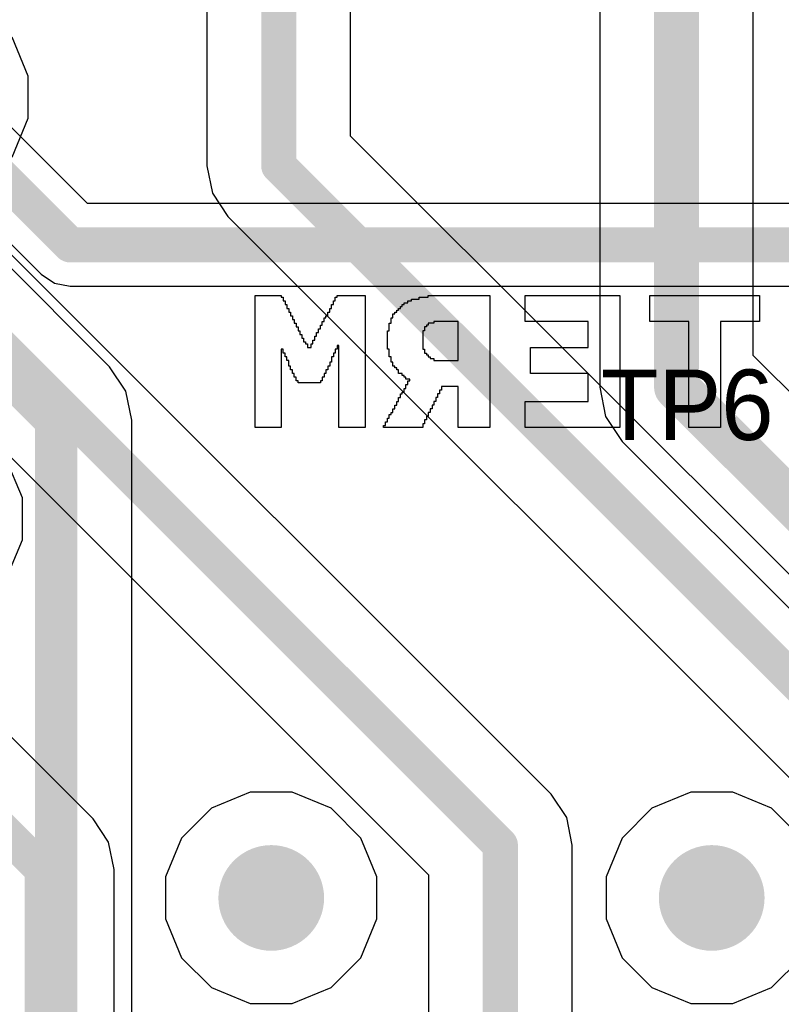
# Model space of a CAD drawing. Header units: millimetres. Extents: x -0.08 to 3.17, y -0.08 to 4.88.
# Tile 177 of 256: x 1.09 to 1.26, y 2.71 to 2.93. Entities that reach past the tile are written whole.
import ezdxf

# ---------------------------------------------------------------- set-up
doc = ezdxf.new("R2010")
doc.units = ezdxf.units.MM
doc.header["$MEASUREMENT"] = 0
for name, color, linetype in [('BottomLayer', 5, 'Continuous'), ('BottomOverlay', 54, 'Continuous'), ('Mechanical2', 216, 'Continuous'), ('MidLayer1', 16, 'Continuous'), ('MidLayer2', 76, 'Continuous'), ('MultiLayer', 9, 'Continuous'), ('TopLayer', 1, 'Continuous'), ('ViaHoleLayer', 16, 'Continuous')]:
    doc.layers.add(name, color=color, linetype=linetype)

msp = doc.modelspace()

# ---------------------------------------------------------------- linework, layer by layer
at = {"layer": 'BottomLayer'}
for p, q in [((1.13117, 3.10761), (1.13117, 2.89988)), ((1.16328, 2.90653), (1.16328, 3.10761)), ((1.09123, 2.91992), (1.08764, 2.9286)), ((1.09123, 2.91052), (1.09123, 2.91992)), ((1.08764, 2.90184), (1.09123, 2.91052)), ((1.30649, 2.76332), (1.16328, 2.90653)), ((1.13117, 2.89988), (1.13117, 2.89988)), ((1.13117, 2.89988), (1.13239, 2.89373)), ((1.13239, 2.89373), (1.13587, 2.88852)), ((1.20807, 2.75938), (1.078, 2.88945)), ((1.13587, 2.88852), (1.27908, 2.74531)), ((1.038, 2.88404), (1.18066, 2.74138)), ((1.10571, 2.75393), (1.033, 2.82664)), ((1.21155, 2.75417), (1.20807, 2.75938)), ((1.20807, 2.75938), (1.20807, 2.75938)), ((1.10919, 2.74872), (1.10571, 2.75393)), ((1.21277, 2.74803), (1.21155, 2.75417)), ((1.11041, 2.74258), (1.10919, 2.74872)), ((1.21277, 2.70972), (1.21277, 2.74803)), ((1.11041, 2.74257), (1.11041, 2.74258)), ((1.11041, 2.70785), (1.11041, 2.74257)), ((1.18066, 2.74138), (1.18066, 2.70986))]:
    msp.add_line(p, q, dxfattribs=at)
at = {"layer": 'BottomLayer', "const_width": 0.00787}
for points in [[(1.14723, 2.89988), (1.14723, 3.21003)], [(1.04514, 2.8996), (1.19671, 2.74803)], [(1.14723, 2.89988), (1.29514, 2.75197)], [(1.01694, 2.81999), (1.09435, 2.74258)], [(1.19671, 1.9698), (1.19671, 2.74803)], [(1.09435, 2.02507), (1.09435, 2.74258)]]:
    msp.add_lwpolyline(points, dxfattribs=at)
at = {"layer": 'BottomLayer'}
for points, const_width in [([(1.14526, 2.89988, 1), (1.1492, 2.89988, 1)], 0.00394), ([(1.14526, 2.89988, 1), (1.1492, 2.89988, 1)], 0.00394), ([(1.19475, 2.74803, 1), (1.19868, 2.74803, 1)], 0.00394), ([(1.19475, 2.74803, 1), (1.19868, 2.74803, 1)], 0.00394), ([(1.13963, 2.73622, 1), (1.15144, 2.73622, 1)], 0.01181), ([(1.23805, 2.73622, 1), (1.24986, 2.73622, 1)], 0.01181), ([(1.09238, 2.74258, 1), (1.09632, 2.74258, 1)], 0.00394), ([(1.09238, 2.74258, 1), (1.09632, 2.74258, 1)], 0.00394)]:
    msp.add_lwpolyline(points, format="xyb", close=True, dxfattribs=dict(at, const_width=const_width))
at = {"layer": 'BottomOverlay'}
for p, q in [((1.14196, 2.8414), (1.14196, 2.87091)), ((1.14196, 2.87091), (1.14778, 2.87091)), ((1.14778, 2.87091), (1.14778, 2.8705)), ((1.14778, 2.8705), (1.1482, 2.8705)), ((1.1482, 2.8705), (1.1482, 2.86967)), ((1.15984, 2.86967), (1.15984, 2.8705)), ((1.15984, 2.8705), (1.16026, 2.8705)), ((1.16026, 2.8705), (1.16026, 2.87091)), ((1.16026, 2.87091), (1.16649, 2.87091)), ((1.16649, 2.87091), (1.16649, 2.8414)), ((1.17855, 2.87008), (1.17855, 2.8705)), ((1.17855, 2.8705), (1.18063, 2.8705)), ((1.18063, 2.8705), (1.18063, 2.87091)), ((1.18063, 2.87091), (1.19434, 2.87091)), ((1.19434, 2.87091), (1.19434, 2.8414)), ((1.20224, 2.86509), (1.20224, 2.87091)), ((1.20224, 2.87091), (1.22344, 2.87091)), ((1.22344, 2.87091), (1.22344, 2.8414)), ((1.2301, 2.86509), (1.2301, 2.87091)), ((1.2301, 2.87091), (1.25462, 2.87091)), ((1.25462, 2.87091), (1.25462, 2.86509)), ((1.1482, 2.86967), (1.14862, 2.86967)), ((1.14862, 2.86967), (1.14862, 2.86884)), ((1.14862, 2.86884), (1.14903, 2.86884)), ((1.14903, 2.86884), (1.14903, 2.868)), ((1.14903, 2.868), (1.14945, 2.868)), ((1.14945, 2.868), (1.14945, 2.86717)), ((1.15859, 2.86717), (1.15859, 2.868)), ((1.15859, 2.868), (1.15901, 2.868)), ((1.15901, 2.868), (1.15901, 2.86884)), ((1.15901, 2.86884), (1.15942, 2.86884)), ((1.15942, 2.86884), (1.15942, 2.86967)), ((1.15942, 2.86967), (1.15984, 2.86967)), ((1.17397, 2.86759), (1.17397, 2.868)), ((1.17397, 2.868), (1.17439, 2.868)), ((1.17439, 2.868), (1.17439, 2.86842)), ((1.17439, 2.86842), (1.17481, 2.86842)), ((1.17481, 2.86842), (1.17481, 2.86884)), ((1.17481, 2.86884), (1.17522, 2.86884)), ((1.17522, 2.86884), (1.17522, 2.86925)), ((1.17522, 2.86925), (1.17605, 2.86925)), ((1.17605, 2.86925), (1.17605, 2.86967)), ((1.17605, 2.86967), (1.17688, 2.86967)), ((1.17688, 2.86967), (1.17688, 2.87008)), ((1.17688, 2.87008), (1.17855, 2.87008)), ((1.14945, 2.86717), (1.14986, 2.86717)), ((1.14986, 2.86717), (1.14986, 2.86634)), ((1.14986, 2.86634), (1.15028, 2.86634)), ((1.15028, 2.86634), (1.15028, 2.86551)), ((1.15735, 2.86509), (1.15735, 2.86593)), ((1.15735, 2.86593), (1.15776, 2.86593)), ((1.15776, 2.86593), (1.15776, 2.86634)), ((1.15776, 2.86634), (1.15818, 2.86634)), ((1.15818, 2.86634), (1.15818, 2.86717)), ((1.15818, 2.86717), (1.15859, 2.86717)), ((1.17231, 2.86468), (1.17231, 2.86593)), ((1.17231, 2.86593), (1.17273, 2.86593)), ((1.17273, 2.86593), (1.17273, 2.86676)), ((1.17273, 2.86676), (1.17314, 2.86676)), ((1.17314, 2.86676), (1.17314, 2.86717)), ((1.17314, 2.86717), (1.17356, 2.86717)), ((1.17356, 2.86717), (1.17356, 2.86759)), ((1.17356, 2.86759), (1.17397, 2.86759)), ((1.15028, 2.86551), (1.15069, 2.86551)), ((1.15069, 2.86551), (1.15069, 2.86468)), ((1.15069, 2.86468), (1.15111, 2.86468)), ((1.15111, 2.86468), (1.15111, 2.86385)), ((1.15111, 2.86385), (1.15153, 2.86385)), ((1.15153, 2.86385), (1.15153, 2.86302)), ((1.15651, 2.86343), (1.15651, 2.86426)), ((1.15651, 2.86426), (1.15693, 2.86426)), ((1.15693, 2.86426), (1.15693, 2.86509)), ((1.15693, 2.86509), (1.15735, 2.86509)), ((1.1719, 2.86302), (1.1719, 2.86468)), ((1.1719, 2.86468), (1.17231, 2.86468)), ((1.18021, 2.86385), (1.17979, 2.86385)), ((1.17979, 2.86385), (1.17979, 2.86302)), ((1.18063, 2.86426), (1.18021, 2.86426)), ((1.18021, 2.86426), (1.18021, 2.86385)), ((1.18187, 2.86468), (1.18063, 2.86468)), ((1.18063, 2.86468), (1.18063, 2.86426)), ((1.18728, 2.86509), (1.18187, 2.86509)), ((1.18187, 2.86509), (1.18187, 2.86468)), ((1.18728, 2.86052), (1.18728, 2.86509)), ((1.21638, 2.86509), (1.20224, 2.86509)), ((1.21638, 2.85927), (1.21638, 2.86509)), ((1.23883, 2.86509), (1.2301, 2.86509)), ((1.23883, 2.85844), (1.23883, 2.86509)), ((1.25462, 2.86509), (1.24589, 2.86509)), ((1.24589, 2.86509), (1.24589, 2.8414)), ((1.15153, 2.86302), (1.15194, 2.86302)), ((1.15194, 2.86302), (1.15194, 2.86219)), ((1.15194, 2.86219), (1.15236, 2.86219)), ((1.15236, 2.86219), (1.15236, 2.86135)), ((1.15236, 2.86135), (1.15277, 2.86135)), ((1.15277, 2.86135), (1.15277, 2.86052)), ((1.15527, 2.86094), (1.15527, 2.86177)), ((1.15527, 2.86177), (1.15568, 2.86177)), ((1.15568, 2.86177), (1.15568, 2.8626)), ((1.15568, 2.8626), (1.1561, 2.8626)), ((1.1561, 2.8626), (1.1561, 2.86343)), ((1.1561, 2.86343), (1.15651, 2.86343)), ((1.17148, 2.85886), (1.17148, 2.86302)), ((1.17148, 2.86302), (1.1719, 2.86302)), ((1.17979, 2.86302), (1.17938, 2.86302)), ((1.17938, 2.86302), (1.17938, 2.85886)), ((1.15277, 2.86052), (1.15319, 2.86052)), ((1.15319, 2.86052), (1.15319, 2.86011)), ((1.15319, 2.86011), (1.1536, 2.86011)), ((1.1536, 2.86011), (1.1536, 2.85927)), ((1.1536, 2.85927), (1.15444, 2.85927)), ((1.15444, 2.85927), (1.15444, 2.86011)), ((1.15444, 2.86011), (1.15485, 2.86011)), ((1.15485, 2.86011), (1.15485, 2.86094)), ((1.15485, 2.86094), (1.15527, 2.86094)), ((1.16067, 2.85969), (1.16026, 2.85969)), ((1.16026, 2.85969), (1.16026, 2.85886)), ((1.16067, 2.8414), (1.16067, 2.85969)), ((1.18728, 2.86011), (1.18728, 2.86052)), ((1.18728, 2.85636), (1.18728, 2.86011)), ((1.20349, 2.85345), (1.20349, 2.85927)), ((1.20349, 2.85927), (1.21638, 2.85927)), ((1.1482, 2.85886), (1.14778, 2.85886)), ((1.14778, 2.85886), (1.14778, 2.8414)), ((1.1482, 2.85803), (1.1482, 2.85886)), ((1.14862, 2.85803), (1.1482, 2.85803)), ((1.14862, 2.8572), (1.14862, 2.85803)), ((1.14903, 2.8572), (1.14862, 2.8572)), ((1.14903, 2.85636), (1.14903, 2.8572)), ((1.15942, 2.8572), (1.15901, 2.8572)), ((1.15901, 2.8572), (1.15901, 2.85595)), ((1.15984, 2.85803), (1.15942, 2.85803)), ((1.15942, 2.85803), (1.15942, 2.8572)), ((1.16026, 2.85886), (1.15984, 2.85886)), ((1.15984, 2.85886), (1.15984, 2.85803)), ((1.1719, 2.85886), (1.17148, 2.85886)), ((1.1719, 2.8572), (1.1719, 2.85886)), ((1.17231, 2.8572), (1.1719, 2.8572)), ((1.17231, 2.85595), (1.17231, 2.8572)), ((1.17938, 2.85886), (1.17979, 2.85886)), ((1.17979, 2.85886), (1.17979, 2.85803)), ((1.17979, 2.85803), (1.18021, 2.85803)), ((1.18021, 2.85803), (1.18021, 2.85761)), ((1.18021, 2.85761), (1.18063, 2.85761)), ((1.18063, 2.85761), (1.18063, 2.8572)), ((1.18063, 2.8572), (1.18104, 2.8572)), ((1.18104, 2.8572), (1.18104, 2.85678)), ((1.23883, 2.85803), (1.23883, 2.85844)), ((1.23883, 2.8414), (1.23883, 2.85803)), ((1.14945, 2.85636), (1.14903, 2.85636)), ((1.14945, 2.85512), (1.14945, 2.85636)), ((1.14986, 2.85512), (1.14945, 2.85512)), ((1.14986, 2.85429), (1.14986, 2.85512)), ((1.15859, 2.85512), (1.15818, 2.85512)), ((1.15818, 2.85512), (1.15818, 2.8547)), ((1.15901, 2.85595), (1.15859, 2.85595)), ((1.15859, 2.85595), (1.15859, 2.85512)), ((1.17273, 2.85595), (1.17231, 2.85595)), ((1.17273, 2.85512), (1.17273, 2.85595)), ((1.17314, 2.85512), (1.17273, 2.85512)), ((1.17314, 2.8547), (1.17314, 2.85512)), ((1.18104, 2.85678), (1.18187, 2.85678)), ((1.18187, 2.85678), (1.18187, 2.85636)), ((1.18187, 2.85636), (1.18728, 2.85636)), ((1.15028, 2.85429), (1.14986, 2.85429)), ((1.15028, 2.85345), (1.15028, 2.85429)), ((1.15069, 2.85345), (1.15028, 2.85345)), ((1.15069, 2.85262), (1.15069, 2.85345)), ((1.15111, 2.85262), (1.15069, 2.85262)), ((1.15111, 2.85179), (1.15111, 2.85262)), ((1.15735, 2.85262), (1.15693, 2.85262)), ((1.15693, 2.85262), (1.15693, 2.85179)), ((1.15776, 2.85345), (1.15735, 2.85345)), ((1.15735, 2.85345), (1.15735, 2.85262)), ((1.15818, 2.85429), (1.15776, 2.85429)), ((1.15776, 2.85429), (1.15776, 2.85345)), ((1.15818, 2.8547), (1.15818, 2.85429)), ((1.17356, 2.8547), (1.17314, 2.8547)), ((1.17356, 2.85429), (1.17356, 2.8547)), ((1.17397, 2.85429), (1.17356, 2.85429)), ((1.17397, 2.85345), (1.17397, 2.85429)), ((1.17481, 2.85345), (1.17397, 2.85345)), ((1.17481, 2.85304), (1.17481, 2.85345)), ((1.17522, 2.85304), (1.17481, 2.85304)), ((1.17522, 2.85262), (1.17522, 2.85304)), ((1.17564, 2.85262), (1.17522, 2.85262)), ((1.17564, 2.85221), (1.17564, 2.85262)), ((1.21638, 2.85345), (1.20349, 2.85345)), ((1.21638, 2.8493), (1.21638, 2.85345)), ((1.15153, 2.85179), (1.15111, 2.85179)), ((1.15153, 2.85138), (1.15153, 2.85179)), ((1.15651, 2.85138), (1.15153, 2.85138)), ((1.15693, 2.85179), (1.15651, 2.85179)), ((1.15651, 2.85179), (1.15651, 2.85138)), ((1.17647, 2.85221), (1.17564, 2.85221)), ((1.17564, 2.85013), (1.17564, 2.85096)), ((1.17564, 2.85096), (1.17605, 2.85096)), ((1.17605, 2.85096), (1.17605, 2.85179)), ((1.17605, 2.85179), (1.17647, 2.85179)), ((1.17647, 2.85179), (1.17647, 2.85221)), ((1.18728, 2.85054), (1.18354, 2.85054)), ((1.18354, 2.85054), (1.18354, 2.84971)), ((1.18728, 2.8414), (1.18728, 2.85054)), ((1.17439, 2.84805), (1.17439, 2.84888)), ((1.17439, 2.84888), (1.17481, 2.84888)), ((1.17481, 2.84888), (1.17481, 2.8493)), ((1.17481, 2.8493), (1.17522, 2.8493)), ((1.17522, 2.8493), (1.17522, 2.85013)), ((1.17522, 2.85013), (1.17564, 2.85013)), ((1.18312, 2.84888), (1.1827, 2.84888)), ((1.1827, 2.84888), (1.1827, 2.84805)), ((1.18354, 2.84971), (1.18312, 2.84971)), ((1.18312, 2.84971), (1.18312, 2.84888)), ((1.21638, 2.84888), (1.21638, 2.8493)), ((1.21638, 2.84722), (1.21638, 2.84888)), ((1.17314, 2.84556), (1.17314, 2.84639)), ((1.17314, 2.84639), (1.17356, 2.84639)), ((1.17356, 2.84639), (1.17356, 2.84722)), ((1.17356, 2.84722), (1.17397, 2.84722)), ((1.17397, 2.84722), (1.17397, 2.84805)), ((1.17397, 2.84805), (1.17439, 2.84805)), ((1.18187, 2.84639), (1.18146, 2.84639)), ((1.18146, 2.84639), (1.18146, 2.84556)), ((1.18229, 2.84722), (1.18187, 2.84722)), ((1.18187, 2.84722), (1.18187, 2.84639)), ((1.1827, 2.84805), (1.18229, 2.84805)), ((1.18229, 2.84805), (1.18229, 2.84722)), ((1.20224, 2.8414), (1.20224, 2.84722)), ((1.20224, 2.84722), (1.21638, 2.84722)), ((1.1719, 2.84348), (1.1719, 2.84431)), ((1.1719, 2.84431), (1.17231, 2.84431)), ((1.17231, 2.84431), (1.17231, 2.84472)), ((1.17231, 2.84472), (1.17273, 2.84472)), ((1.17273, 2.84472), (1.17273, 2.84556)), ((1.17273, 2.84556), (1.17314, 2.84556)), ((1.18063, 2.84389), (1.18021, 2.84389)), ((1.18021, 2.84389), (1.18021, 2.84306)), ((1.18104, 2.84472), (1.18063, 2.84472)), ((1.18063, 2.84472), (1.18063, 2.84389)), ((1.18146, 2.84556), (1.18104, 2.84556)), ((1.18104, 2.84556), (1.18104, 2.84472)), ((1.17065, 2.8414), (1.17065, 2.84181)), ((1.17065, 2.84181), (1.17106, 2.84181)), ((1.17106, 2.84181), (1.17106, 2.84265)), ((1.17106, 2.84265), (1.17148, 2.84265)), ((1.17148, 2.84265), (1.17148, 2.84348)), ((1.17148, 2.84348), (1.1719, 2.84348)), ((1.17979, 2.84223), (1.17938, 2.84223)), ((1.17938, 2.84223), (1.17938, 2.8414)), ((1.18021, 2.84306), (1.17979, 2.84306)), ((1.17979, 2.84306), (1.17979, 2.84223)), ((1.14778, 2.8414), (1.14196, 2.8414)), ((1.16649, 2.8414), (1.16067, 2.8414)), ((1.17938, 2.8414), (1.17065, 2.8414)), ((1.19351, 2.8414), (1.18728, 2.8414)), ((1.19393, 2.8414), (1.19351, 2.8414)), ((1.19434, 2.8414), (1.19393, 2.8414)), ((1.22344, 2.8414), (1.20224, 2.8414)), ((1.24589, 2.8414), (1.23883, 2.8414))]:
    msp.add_line(p, q, dxfattribs=at)
at = {"layer": 'MidLayer1'}
for p, q in [((1.09123, 2.91992), (1.08764, 2.9286)), ((1.09123, 2.91052), (1.09123, 2.91992)), ((1.08764, 2.90184), (1.09123, 2.91052))]:
    msp.add_line(p, q, dxfattribs=at)
at = {"layer": 'MidLayer1', "const_width": 0.01181}
for points in [[(1.13963, 2.73622, 1), (1.15144, 2.73622, 1)], [(1.23805, 2.73622, 1), (1.24986, 2.73622, 1)]]:
    msp.add_lwpolyline(points, format="xyb", close=True, dxfattribs=at)
at = {"layer": 'MidLayer2'}
for p, q in [((1.10445, 2.89144), (1.08439, 2.9115)), ((1.07133, 2.89844), (1.0941, 2.87568)), ((1.36851, 2.89144), (1.10445, 2.89144)), ((1.0941, 2.87568), (1.09709, 2.87368)), ((1.09709, 2.87368), (1.10062, 2.87297)), ((1.10062, 2.87297), (1.10063, 2.87297)), ((1.10063, 2.87297), (1.3699, 2.87297)), ((1.08994, 2.82564), (1.08634, 2.83432)), ((1.08994, 2.81624), (1.08994, 2.82564)), ((1.08634, 2.80756), (1.08994, 2.81624)), ((1.14083, 2.75984), (1.13215, 2.75625)), ((1.15023, 2.75984), (1.14083, 2.75984)), ((1.15891, 2.75625), (1.15023, 2.75984)), ((1.23926, 2.75984), (1.23058, 2.75625)), ((1.24866, 2.75984), (1.23926, 2.75984)), ((1.25734, 2.75625), (1.24866, 2.75984)), ((1.13215, 2.75625), (1.12551, 2.7496)), ((1.16556, 2.7496), (1.15891, 2.75625)), ((1.23058, 2.75625), (1.22393, 2.7496)), ((1.26398, 2.7496), (1.25734, 2.75625)), ((1.12551, 2.7496), (1.12191, 2.74092)), ((1.16915, 2.74092), (1.16556, 2.7496)), ((1.22393, 2.7496), (1.22034, 2.74092)), ((1.12191, 2.74092), (1.12191, 2.73152)), ((1.16915, 2.73152), (1.16915, 2.74092)), ((1.22034, 2.74092), (1.22034, 2.73152)), ((1.12191, 2.73152), (1.12551, 2.72284)), ((1.16556, 2.72284), (1.16915, 2.73152)), ((1.22034, 2.73152), (1.22393, 2.72284)), ((1.12551, 2.72284), (1.13215, 2.71619)), ((1.15891, 2.71619), (1.16556, 2.72284)), ((1.22393, 2.72284), (1.23058, 2.71619)), ((1.25734, 2.71619), (1.26398, 2.72284)), ((1.13215, 2.71619), (1.14083, 2.7126)), ((1.15023, 2.7126), (1.15891, 2.71619)), ((1.23058, 2.71619), (1.23926, 2.7126)), ((1.24866, 2.7126), (1.25734, 2.71619)), ((1.14083, 2.7126), (1.15023, 2.7126)), ((1.23926, 2.7126), (1.24866, 2.7126))]:
    msp.add_line(p, q, dxfattribs=at)
at = {"layer": 'MidLayer2', "const_width": 0.00787}
for points in [[(1.06761, 2.91522), (1.10062, 2.88221)], [(1.10062, 2.88221), (1.38235, 2.88221)]]:
    msp.add_lwpolyline(points, dxfattribs=at)
at = {"layer": 'MidLayer2'}
for points, const_width in [([(1.09866, 2.88221, 1), (1.10259, 2.88221, 1)], 0.00394), ([(1.09866, 2.88221, 1), (1.10259, 2.88221, 1)], 0.00394), ([(1.13963, 2.73622, 1), (1.15144, 2.73622, 1)], 0.01181), ([(1.23805, 2.73622, 1), (1.24986, 2.73622, 1)], 0.01181)]:
    msp.add_lwpolyline(points, format="xyb", close=True, dxfattribs=dict(at, const_width=const_width))
at = {"layer": 'MultiLayer', "const_width": 0.01181}
for points in [[(1.13963, 2.73622, 1), (1.15144, 2.73622, 1)], [(1.23805, 2.73622, 1), (1.24986, 2.73622, 1)]]:
    msp.add_lwpolyline(points, format="xyb", close=True, dxfattribs=at)
at = {"layer": 'TopLayer'}
for p, q in [((1.21894, 3.11113), (1.21894, 2.85039)), ((1.25322, 2.85749), (1.25322, 3.10744)), ((1.09123, 2.91992), (1.08764, 2.9286)), ((1.09123, 2.91052), (1.09123, 2.91992)), ((1.08764, 2.90184), (1.09123, 2.91052)), ((1.10943, 2.85495), (1.07583, 2.88855)), ((1.30204, 2.80867), (1.25322, 2.85749)), ((1.11308, 2.84948), (1.10943, 2.85495)), ((1.21894, 2.85039), (1.22025, 2.84383)), ((1.11436, 2.84303), (1.11308, 2.84948)), ((1.22025, 2.84383), (1.22396, 2.83827)), ((1.11436, 2.7103), (1.11436, 2.84303)), ((1.22396, 2.83827), (1.28282, 2.77941))]:
    msp.add_line(p, q, dxfattribs=at)
for points, const_width in [([(1.23608, 2.85039), (1.23608, 3.13779)], 0.01), ([(1.04485, 2.89569), (1.09751, 2.84303)], 0.00945), ([(1.23608, 2.85039), (1.29494, 2.79153)], 0.01), ([(1.09751, 2.03621), (1.09751, 2.84303)], 0.00945)]:
    msp.add_lwpolyline(points, dxfattribs=dict(at, const_width=const_width))
for points, const_width in [([(1.23358, 2.85039, 1), (1.23858, 2.85039, 1)], 0.005), ([(1.23358, 2.85039, 1), (1.23858, 2.85039, 1)], 0.005), ([(1.09514, 2.84303, 1), (1.09987, 2.84303, 1)], 0.00472), ([(1.09514, 2.84303, 1), (1.09987, 2.84303, 1)], 0.00472), ([(1.13963, 2.73622, 1), (1.15144, 2.73622, 1)], 0.01181), ([(1.23805, 2.73622, 1), (1.24986, 2.73622, 1)], 0.01181)]:
    msp.add_lwpolyline(points, format="xyb", close=True, dxfattribs=dict(at, const_width=const_width))
at = {"layer": 'ViaHoleLayer', "const_width": 0.00591}
for points in [[(1.14258, 2.73622, 1), (1.14849, 2.73622, 1)], [(1.241, 2.73622, 1), (1.24691, 2.73622, 1)]]:
    msp.add_lwpolyline(points, format="xyb", close=True, dxfattribs=at)

# ---------------------------------------------------------------- texts
at = {"layer": 'Mechanical2'}
msp.add_text('TP6', height=0.015748, dxfattribs=at).set_placement((1.21917, 2.83859))

doc.saveas('drawing.dxf')
